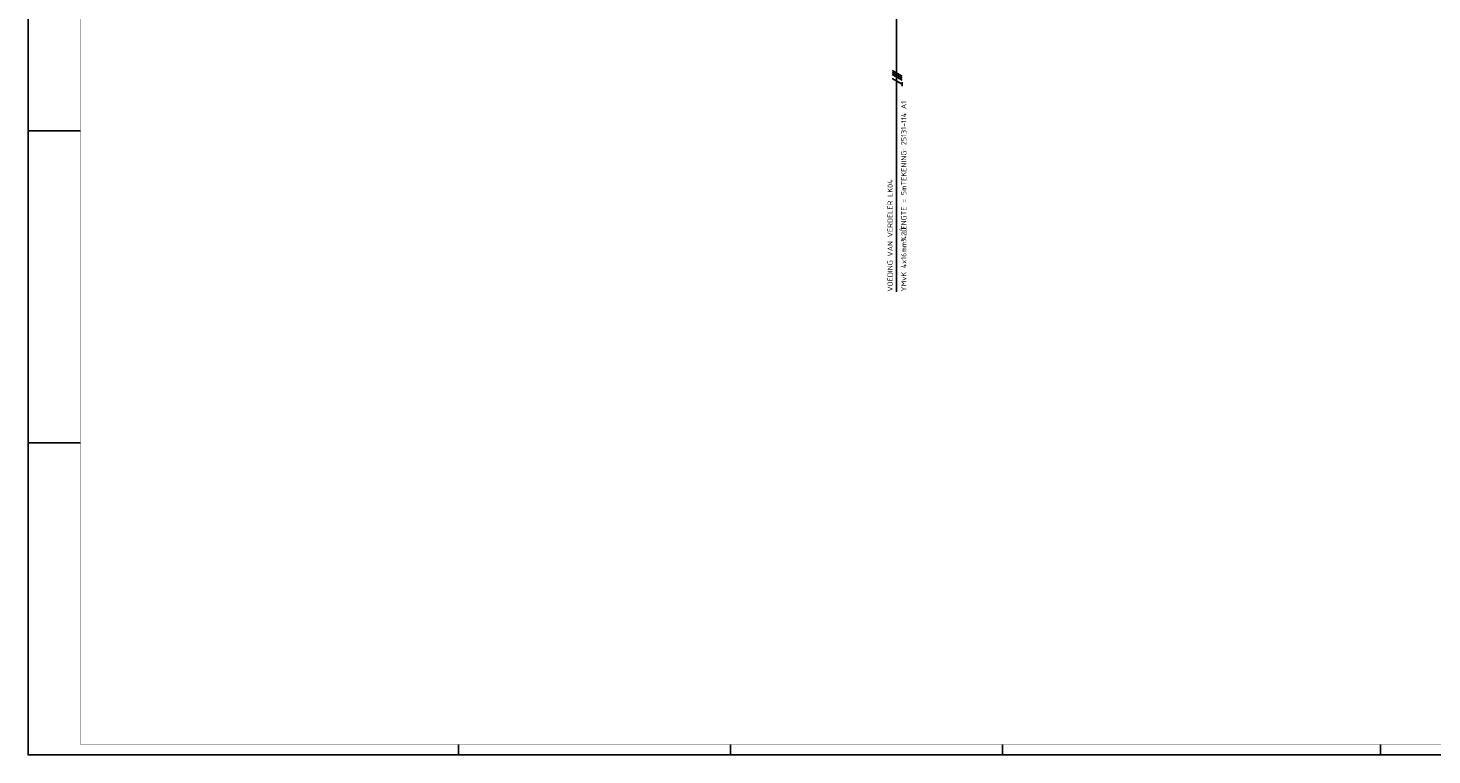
# Model space of a CAD drawing. Header units: millimetres. Extents: x 0 to 1189, y 0 to 841.
# Tile 1 of 6: x 0 to 668, y 0 to 346. Entities that reach past the tile are written whole.
import ezdxf
from ezdxf.enums import TextEntityAlignment as Align

# ---------------------------------------------------------------- set-up
doc = ezdxf.new("R2010")
doc.units = ezdxf.units.MM
doc.layers.get('0').update_dxf_attribs({"linetype": 'CONTINUOUS'})
for name, color, linetype in [('40', 1, 'CONTINUOUS'), ('LIJN025', 10, 'CONTINUOUS'), ('LIJN050', 90, 'CONTINUOUS'), ('TEKST25', 10, 'CONTINUOUS'), ('TEKST35', 50, 'CONTINUOUS'), ('TEKST50', 90, 'CONTINUOUS')]:
    doc.layers.add(name, color=color, linetype=linetype)
doc.styles.add('ISO', font='ISO.SHX')
doc.styles.add('NEN', font='iso.shx')
doc.styles.add('ROMAND', font='romand')

# ---------------------------------------------------------------- blocks, each defined once
blk = doc.blocks.new('A0')
at = {"layer": 'LIJN025'}
for p, q in [((0, 297), (25, 297)), ((0, 148.5), (25, 148.5)), ((205, 0), (205, 5)), ((334.5, 0), (334.5, 5)), ((464, 0), (464, 5)), ((644, 0), (644, 5))]:
    blk.add_line(p, q, dxfattribs=at)
blk.add_lwpolyline([(1189, 841), (1189, 0), (0, 0), (0, 841)], close=True, dxfattribs=at)
at = {"layer": 'LIJN050', "const_width": 0.2}
blk.add_lwpolyline([(1184, 836), (25, 836), (25, 5), (1184, 5)], close=True, dxfattribs=at)
at = {"layer": 'TEKST25', "style": 'ROMAND', "width": 2.899115}
blk.add_attdef('STATUS', text='', height=2.5, dxfattribs=at).set_placement((1143, 71.5), (1182, 71.5), align=Align.FIT)
at = {"layer": 'TEKST25', "style": 'ISO'}
for tag, p in [('E', (1144.25, 66)), ('NAAM-E', (1155.75, 66)), ('DATUM-E', (1174, 66)), ('D', (1144.25, 61)), ('NAAM-D', (1155.75, 61)), ('DATUM-D', (1174, 61)), ('C', (1144.25, 56)), ('B', (1144.25, 51)), ('NAAM-B', (1155.75, 51)), ('NAAM-C', (1155.75, 56)), ('DATUM-B', (1174, 51)), ('DATUM-C', (1174, 56)), ('A', (1144.25, 46)), ('NAAM-A', (1155.75, 46)), ('DATUM-A', (1174, 46))]:
    blk.add_attdef(tag, text='', height=2.5, dxfattribs=at).set_placement(p, align=Align.CENTER)
for tag, p in [('DATUM', (1021.75, 36.25)), ('SCHAAL', (1057, 36.25)), ('GETEKEND', (1087.25, 36.25)), ('GECONTOL.', (1122, 36.25)), ('FORMAAT', (1152.25, 28.25))]:
    blk.add_attdef(tag, p, '', height=2.5, dxfattribs=at)
at = {"layer": 'TEKST35', "style": 'ISO'}
for tag, p in [('PROJECT', (1023.5, 72.5)), ('PLAATS', (1023.5, 63.5)), ('INSTALLATIE-REGEL1', (1023.5, 52.5)), ('INSTALLATIE-REGEL2', (1023.5, 43.5))]:
    blk.add_attdef(tag, p, '', height=4, dxfattribs=at)
blk.add_attdef('PROJ.NR.', text='', height=4, dxfattribs=at).set_placement((1170, 23), align=Align.CENTER)
at = {"layer": 'TEKST50', "style": 'ISO'}
blk.add_attdef('FILE-NAAM', text='', height=5, dxfattribs=at).set_placement((1162.5, 7.5), align=Align.CENTER)

msp = doc.modelspace()

# ---------------------------------------------------------------- linework, layer by layer
at = {"color": 10}
for p, q in [((411.46, 325.74), (416.14, 323.04)), ((411.46, 324.81), (416.14, 322.1)), ((411.46, 324.81), (416.14, 322.1)), ((411.46, 323.87), (416.14, 321.16)), ((411.46, 321.99), (416.14, 319.29)), ((416.14, 320.22), (416.14, 318.35))]:
    msp.add_line(p, q, dxfattribs=at)
msp.add_line((411.46, 324.81), (416.14, 322.1))
at = {"color": 10, "const_width": 0.469}
msp.add_lwpolyline([(414.86, 320.3, 1), (414.62, 319.9, 1)], format="xyb", close=True, dxfattribs=at)
at = {"layer": 'LIJN050'}
msp.add_line((413.55, 408.43), (413.55, 220.42), dxfattribs=at)

# ---------------------------------------------------------------- block references
at = {"layer": 'LIJN025'}
msp.add_blockref('A0', (0, 0), dxfattribs=at)

# ---------------------------------------------------------------- texts
at = {"layer": '40', "style": 'NEN'}
for s, p in [('TEKENING: 25131-114 A1', (418.23, 271.06)), ('VOEDING VAN VERDELER LK04 ', (411.73, 220.52)), ('LENGTE = 5m', (418.23, 248.07)), ('YMvK 4x16mm¾2Ô', (418.23, 220.52))]:
    msp.add_text(s, height=2.5, rotation=90, dxfattribs=at).set_placement(p)

doc.saveas('drawing.dxf')
